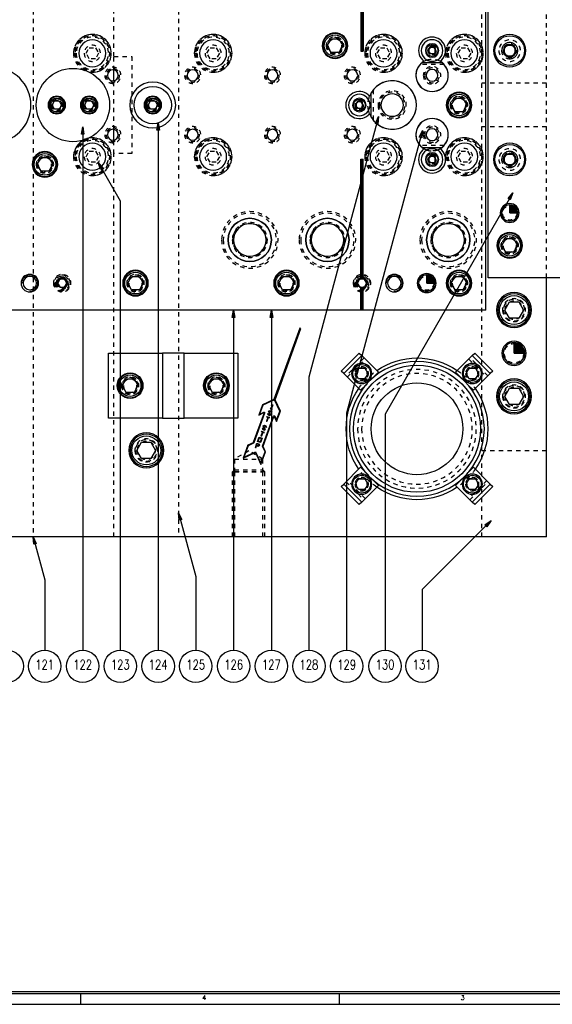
# Model space of a CAD drawing. Header units: inches. Extents: x 3 to 351, y 4 to 271.
# Tile 204 of 256: x 72 to 85, y 205 to 227. Entities that reach past the tile are written whole.
import ezdxf
from ezdxf.enums import TextEntityAlignment as Align

# ---------------------------------------------------------------- set-up
doc = ezdxf.new("R2010")
doc.units = ezdxf.units.IN
doc.header["$LTSCALE"] = 0.5
doc.header["$MEASUREMENT"] = 0
doc.linetypes.add('HIDDEN', pattern=[0.225, 0.15, -0.075])
doc.layers.add('DSS', color=7, linetype='Continuous')
doc.layers.add('PLOTVIEW1', color=7, linetype='Continuous')
doc.styles.add('VERO0-Simplex', font='simplex_.ttf')
doc.styles.add('VERO5-RomanD', font='romand__.ttf')

# ---------------------------------------------------------------- blocks, each defined once
blk = doc.blocks.new('ArrowheadClosed')
at = {"color": 0}
for p, q in [((0, 0), (-1, 0.18)), ((-1, 0.18), (-1, -0.18)), ((-1, -0.18), (0, 0))]:
    blk.add_line(p, q, dxfattribs=at)

msp = doc.modelspace()

# ---------------------------------------------------------------- linework, layer by layer
at = {"layer": 'DSS', "color": 254, "linetype": 'HIDDEN'}
for p, q in [((72.655, 235.478), (72.655, 215.478)), ((74.53, 226.602), (74.53, 235.478)), ((76.03, 235.478), (76.03, 215.478)), ((83.055, 217.478), (83.055, 233.478)), ((84.555, 221.478), (84.555, 229.478)), ((73.886, 226.676), (73.958, 226.801)), ((73.958, 226.801), (74.103, 226.801)), ((74.103, 226.801), (74.175, 226.676)), ((76.686, 226.676), (76.758, 226.801)), ((76.758, 226.801), (76.903, 226.801)), ((76.903, 226.801), (76.975, 226.676)), ((80.636, 226.676), (80.708, 226.801)), ((80.708, 226.801), (80.853, 226.801)), ((80.853, 226.801), (80.925, 226.676)), ((82.511, 226.676), (82.583, 226.801)), ((82.583, 226.801), (82.728, 226.801)), ((82.728, 226.801), (82.8, 226.676)), ((73.958, 226.551), (73.886, 226.676)), ((74.103, 226.551), (73.958, 226.551)), ((74.175, 226.676), (74.103, 226.551)), ((74.53, 226.602), (74.943, 226.602)), ((74.53, 226.289), (74.53, 226.602)), ((74.943, 226.602), (74.943, 224.352)), ((76.758, 226.551), (76.686, 226.676)), ((76.903, 226.551), (76.758, 226.551)), ((76.975, 226.676), (76.903, 226.551)), ((80.708, 226.551), (80.636, 226.676)), ((80.853, 226.551), (80.708, 226.551)), ((80.925, 226.676), (80.853, 226.551)), ((82.583, 226.551), (82.511, 226.676)), ((82.728, 226.551), (82.583, 226.551)), ((82.8, 226.676), (82.728, 226.551)), ((82.185, 226.416), (81.626, 226.416)), ((74.53, 224.914), (74.53, 226.042)), ((80.543, 225.832), (80.543, 225.125)), ((84.555, 225.981), (83.055, 225.981)), ((84.555, 224.976), (83.055, 224.976)), ((74.53, 224.352), (74.53, 224.667)), ((82.185, 224.541), (81.626, 224.541)), ((73.886, 224.281), (73.958, 224.406)), ((73.958, 224.156), (73.886, 224.281)), ((73.958, 224.406), (74.103, 224.406)), ((74.103, 224.406), (74.175, 224.281)), ((74.175, 224.281), (74.103, 224.156)), ((74.53, 215.478), (74.53, 224.352)), ((74.943, 224.352), (74.53, 224.352)), ((76.686, 224.281), (76.758, 224.406)), ((76.758, 224.156), (76.686, 224.281)), ((76.758, 224.406), (76.903, 224.406)), ((76.903, 224.406), (76.975, 224.281)), ((76.975, 224.281), (76.903, 224.156)), ((80.636, 224.281), (80.708, 224.406)), ((80.708, 224.156), (80.636, 224.281)), ((80.708, 224.406), (80.853, 224.406)), ((80.853, 224.406), (80.925, 224.281)), ((80.925, 224.281), (80.853, 224.156)), ((82.511, 224.281), (82.583, 224.406)), ((82.583, 224.156), (82.511, 224.281)), ((82.583, 224.406), (82.728, 224.406)), ((82.728, 224.406), (82.8, 224.281)), ((82.8, 224.281), (82.728, 224.156)), ((74.103, 224.156), (73.958, 224.156)), ((76.903, 224.156), (76.758, 224.156)), ((80.853, 224.156), (80.708, 224.156)), ((82.728, 224.156), (82.583, 224.156)), ((73.276, 221.447), (73.222, 221.353)), ((73.222, 221.353), (73.276, 221.26)), ((73.385, 221.447), (73.276, 221.447)), ((73.276, 221.26), (73.385, 221.26)), ((73.439, 221.353), (73.385, 221.447)), ((73.385, 221.26), (73.439, 221.353)), ((80.226, 221.447), (80.172, 221.353)), ((80.172, 221.353), (80.226, 221.26)), ((80.335, 221.447), (80.226, 221.447)), ((80.226, 221.26), (80.335, 221.26)), ((80.389, 221.353), (80.335, 221.447)), ((80.335, 221.26), (80.389, 221.353)), ((80.329, 219.623), (79.911, 219.205)), ((80.329, 219.623), (79.911, 219.205)), ((79.939, 219.177), (80.357, 219.595)), ((79.939, 219.177), (80.357, 219.595)), ((82.754, 219.595), (83.172, 219.177)), ((82.754, 219.595), (83.172, 219.177)), ((83.2, 219.205), (82.782, 219.623)), ((83.2, 219.205), (82.782, 219.623)), ((80.542, 219.167), (80.367, 218.992)), ((80.542, 219.167), (80.367, 218.992)), ((82.744, 218.992), (82.569, 219.167)), ((82.744, 218.992), (82.569, 219.167)), ((77.655, 217.468), (77.327, 217.278)), ((77.984, 217.278), (77.655, 217.468)), ((83.055, 217.478), (84.555, 217.478)), ((83.055, 215.478), (83.055, 217.478)), ((77.327, 217.278), (77.984, 217.278)), ((77.327, 217.278), (77.327, 216.978)), ((77.984, 216.978), (77.984, 217.278)), ((77.327, 217.025), (77.28, 216.978)), ((77.28, 215.478), (77.28, 216.978)), ((78.03, 216.978), (77.28, 216.978)), ((77.327, 217.025), (77.984, 217.025)), ((77.327, 216.978), (77.327, 215.478)), ((77.327, 216.978), (77.984, 216.978)), ((77.984, 217.025), (78.03, 216.978)), ((77.984, 215.478), (77.984, 216.978)), ((78.03, 215.478), (78.03, 216.978)), ((80.367, 216.964), (80.542, 216.79)), ((80.367, 216.964), (80.542, 216.79)), ((82.569, 216.79), (82.744, 216.964)), ((82.569, 216.79), (82.744, 216.964)), ((79.911, 216.752), (80.329, 216.334)), ((79.911, 216.752), (80.329, 216.334)), ((80.357, 216.362), (79.939, 216.78)), ((80.357, 216.362), (79.939, 216.78)), ((83.172, 216.78), (82.754, 216.362)), ((83.172, 216.78), (82.754, 216.362)), ((82.782, 216.334), (83.2, 216.752)), ((82.782, 216.334), (83.2, 216.752))]:
    msp.add_line(p, q, dxfattribs=at)
at = {"layer": 'DSS', "color": 9, "linetype": 'Continuous'}
for p, q in [((83.155, 220.728), (83.155, 230.228)), ((80.255, 229.506), (80.255, 226.728)), ((80.28, 229.503), (80.28, 226.728)), ((80.305, 229.506), (80.305, 226.728)), ((83.205, 221.478), (83.205, 229.478)), ((80.255, 226.728), (80.305, 226.728)), ((74.53, 226.042), (74.53, 226.289)), ((81.68, 226.466), (82.13, 226.466)), ((80.493, 225.198), (80.493, 225.759)), ((74.53, 224.667), (74.53, 224.914)), ((81.68, 224.491), (82.13, 224.491)), ((80.255, 224.228), (80.305, 224.228)), ((80.255, 221.451), (80.255, 224.228)), ((80.28, 221.454), (80.28, 224.228)), ((80.305, 221.451), (80.305, 224.228)), ((87.705, 221.478), (83.205, 221.478)), ((80.28, 221.454), (80.255, 221.451)), ((80.255, 220.728), (80.255, 221.256)), ((80.255, 221.256), (80.28, 221.253)), ((80.305, 221.451), (80.28, 221.454)), ((80.28, 221.253), (80.305, 221.256)), ((80.28, 220.728), (80.28, 221.253)), ((80.305, 220.728), (80.305, 221.256)), ((80.255, 220.728), (70.455, 220.728)), ((80.28, 220.728), (80.255, 220.728)), ((80.305, 220.728), (80.28, 220.728)), ((83.155, 220.728), (80.305, 220.728)), ((74.405, 218.228), (74.405, 219.728)), ((74.405, 219.728), (75.655, 219.728)), ((75.655, 219.728), (75.655, 218.228)), ((76.155, 219.728), (75.655, 219.728)), ((76.155, 218.228), (76.155, 219.728)), ((76.155, 219.728), (77.405, 219.728)), ((77.405, 219.728), (77.405, 218.228)), ((75.655, 218.228), (74.405, 218.228)), ((75.655, 218.228), (76.155, 218.228)), ((77.405, 218.228), (76.155, 218.228))]:
    msp.add_line(p, q, dxfattribs=at)
at = {"layer": 'DSS', "color": 132, "linetype": 'Continuous'}
for p, q in [((79.475, 226.853), (79.565, 227.01)), ((79.565, 227.01), (79.746, 227.01)), ((79.746, 227.01), (79.836, 226.853)), ((79.565, 226.697), (79.475, 226.853)), ((79.836, 226.853), (79.746, 226.697)), ((81.815, 226.741), (81.86, 226.819)), ((81.86, 226.663), (81.815, 226.741)), ((81.86, 226.819), (81.951, 226.819)), ((81.951, 226.819), (81.996, 226.741)), ((81.996, 226.741), (81.951, 226.663)), ((79.746, 226.697), (79.565, 226.697)), ((81.951, 226.663), (81.86, 226.663)), ((73.097, 225.478), (73.151, 225.572)), ((73.151, 225.572), (73.26, 225.572)), ((73.26, 225.572), (73.314, 225.478)), ((73.847, 225.478), (73.901, 225.572)), ((73.901, 225.572), (74.01, 225.572)), ((74.01, 225.572), (74.064, 225.478)), ((75.322, 225.478), (75.376, 225.572)), ((75.376, 225.572), (75.485, 225.572)), ((75.485, 225.572), (75.539, 225.478)), ((82.35, 225.478), (82.44, 225.635)), ((82.44, 225.635), (82.621, 225.635)), ((82.621, 225.635), (82.711, 225.478)), ((73.151, 225.385), (73.097, 225.478)), ((73.26, 225.385), (73.151, 225.385)), ((73.314, 225.478), (73.26, 225.385)), ((73.901, 225.385), (73.847, 225.478)), ((74.01, 225.385), (73.901, 225.385)), ((74.064, 225.478), (74.01, 225.385)), ((75.376, 225.385), (75.322, 225.478)), ((75.485, 225.385), (75.376, 225.385)), ((75.539, 225.478), (75.485, 225.385)), ((80.128, 225.478), (80.173, 225.557)), ((80.173, 225.4), (80.128, 225.478)), ((80.173, 225.557), (80.263, 225.557)), ((80.263, 225.4), (80.173, 225.4)), ((80.263, 225.557), (80.308, 225.478)), ((80.308, 225.478), (80.263, 225.4)), ((82.44, 225.322), (82.35, 225.478)), ((82.711, 225.478), (82.621, 225.322)), ((82.621, 225.322), (82.44, 225.322)), ((72.75, 224.103), (72.84, 224.26)), ((72.84, 224.26), (73.021, 224.26)), ((73.021, 224.26), (73.111, 224.103)), ((81.815, 224.216), (81.86, 224.294)), ((81.86, 224.138), (81.815, 224.216)), ((81.86, 224.294), (81.951, 224.294)), ((81.951, 224.294), (81.996, 224.216)), ((81.996, 224.216), (81.951, 224.138)), ((72.84, 223.947), (72.75, 224.103)), ((73.111, 224.103), (73.021, 223.947)), ((81.951, 224.138), (81.86, 224.138)), ((73.021, 223.947), (72.84, 223.947)), ((83.525, 222.228), (83.615, 222.385)), ((83.615, 222.385), (83.796, 222.385)), ((83.796, 222.385), (83.886, 222.228)), ((83.615, 222.072), (83.525, 222.228)), ((83.886, 222.228), (83.796, 222.072)), ((83.796, 222.072), (83.615, 222.072)), ((74.85, 221.353), (74.94, 221.51)), ((74.94, 221.51), (75.121, 221.51)), ((75.121, 221.51), (75.211, 221.353)), ((78.35, 221.353), (78.44, 221.51)), ((78.44, 221.51), (78.621, 221.51)), ((78.621, 221.51), (78.711, 221.353)), ((82.35, 221.353), (82.44, 221.51)), ((82.44, 221.51), (82.621, 221.51)), ((82.621, 221.51), (82.711, 221.353)), ((74.94, 221.197), (74.85, 221.353)), ((75.211, 221.353), (75.121, 221.197)), ((78.44, 221.197), (78.35, 221.353)), ((78.711, 221.353), (78.621, 221.197)), ((82.44, 221.197), (82.35, 221.353)), ((82.711, 221.353), (82.621, 221.197)), ((75.121, 221.197), (74.94, 221.197)), ((78.621, 221.197), (78.44, 221.197)), ((82.621, 221.197), (82.44, 221.197)), ((83.589, 220.728), (83.697, 220.916)), ((83.697, 220.916), (83.914, 220.916)), ((83.914, 220.916), (84.022, 220.728)), ((83.697, 220.541), (83.589, 220.728)), ((84.022, 220.728), (83.914, 220.541)), ((83.914, 220.541), (83.697, 220.541)), ((80.129, 219.26), (80.202, 219.385)), ((80.129, 219.26), (80.202, 219.385)), ((80.202, 219.135), (80.129, 219.26)), ((80.202, 219.135), (80.129, 219.26)), ((80.202, 219.385), (80.346, 219.385)), ((80.202, 219.385), (80.346, 219.385)), ((80.346, 219.385), (80.418, 219.26)), ((80.346, 219.385), (80.418, 219.26)), ((80.418, 219.26), (80.346, 219.135)), ((80.418, 219.26), (80.346, 219.135)), ((82.693, 219.26), (82.765, 219.385)), ((82.693, 219.26), (82.765, 219.385)), ((82.765, 219.135), (82.693, 219.26)), ((82.765, 219.135), (82.693, 219.26)), ((82.765, 219.385), (82.909, 219.385)), ((82.765, 219.385), (82.909, 219.385)), ((82.909, 219.385), (82.981, 219.26)), ((82.909, 219.385), (82.981, 219.26)), ((82.981, 219.26), (82.909, 219.135)), ((82.981, 219.26), (82.909, 219.135)), ((74.725, 218.978), (74.815, 219.135)), ((74.815, 218.822), (74.725, 218.978)), ((74.815, 219.135), (74.996, 219.135)), ((74.996, 219.135), (75.086, 218.978)), ((75.086, 218.978), (74.996, 218.822)), ((76.725, 218.978), (76.815, 219.135)), ((76.815, 218.822), (76.725, 218.978)), ((76.815, 219.135), (76.996, 219.135)), ((76.996, 219.135), (77.086, 218.978)), ((77.086, 218.978), (76.996, 218.822)), ((80.346, 219.135), (80.202, 219.135)), ((80.346, 219.135), (80.202, 219.135)), ((82.909, 219.135), (82.765, 219.135)), ((82.909, 219.135), (82.765, 219.135)), ((74.996, 218.822), (74.815, 218.822)), ((76.996, 218.822), (76.815, 218.822)), ((83.589, 218.728), (83.697, 218.916)), ((83.697, 218.541), (83.589, 218.728)), ((83.697, 218.916), (83.914, 218.916)), ((83.914, 218.916), (84.022, 218.728)), ((84.022, 218.728), (83.914, 218.541)), ((83.914, 218.541), (83.697, 218.541)), ((75.064, 217.478), (75.172, 217.666)), ((75.172, 217.666), (75.389, 217.666)), ((75.389, 217.666), (75.497, 217.478)), ((75.172, 217.291), (75.064, 217.478)), ((75.497, 217.478), (75.389, 217.291)), ((75.389, 217.291), (75.172, 217.291)), ((80.129, 216.697), (80.202, 216.822)), ((80.129, 216.697), (80.202, 216.822)), ((80.202, 216.572), (80.129, 216.697)), ((80.202, 216.572), (80.129, 216.697)), ((80.202, 216.822), (80.346, 216.822)), ((80.202, 216.822), (80.346, 216.822)), ((80.346, 216.822), (80.418, 216.697)), ((80.346, 216.822), (80.418, 216.697)), ((80.418, 216.697), (80.346, 216.572)), ((80.418, 216.697), (80.346, 216.572)), ((82.693, 216.697), (82.765, 216.822)), ((82.693, 216.697), (82.765, 216.822)), ((82.765, 216.572), (82.693, 216.697)), ((82.765, 216.572), (82.693, 216.697)), ((82.765, 216.822), (82.909, 216.822)), ((82.765, 216.822), (82.909, 216.822)), ((82.909, 216.822), (82.981, 216.697)), ((82.909, 216.822), (82.981, 216.697)), ((82.981, 216.697), (82.909, 216.572)), ((82.981, 216.697), (82.909, 216.572)), ((80.346, 216.572), (80.202, 216.572)), ((80.346, 216.572), (80.202, 216.572)), ((82.909, 216.572), (82.765, 216.572)), ((82.909, 216.572), (82.765, 216.572))]:
    msp.add_line(p, q, dxfattribs=at)
at = {"layer": 'DSS', "color": 136, "linetype": 'Continuous'}
for p, q in [((83.561, 226.738), (83.633, 226.863)), ((83.633, 226.613), (83.561, 226.738)), ((83.633, 226.863), (83.778, 226.863)), ((83.778, 226.863), (83.85, 226.738)), ((83.85, 226.738), (83.778, 226.613)), ((83.778, 226.613), (83.633, 226.613)), ((83.561, 224.218), (83.633, 224.343)), ((83.633, 224.093), (83.561, 224.218)), ((83.633, 224.343), (83.778, 224.343)), ((83.778, 224.343), (83.85, 224.218)), ((83.85, 224.218), (83.778, 224.093)), ((83.778, 224.093), (83.633, 224.093))]:
    msp.add_line(p, q, dxfattribs=at)
at = {"layer": 'DSS', "color": 4, "linetype": 'Continuous'}
for p, q in [((83.705, 226.883), (83.58, 226.811)), ((83.58, 226.811), (83.58, 226.666)), ((83.83, 226.811), (83.705, 226.883)), ((83.83, 226.666), (83.83, 226.811)), ((83.58, 226.666), (83.705, 226.594)), ((83.705, 226.594), (83.83, 226.666)), ((83.705, 224.363), (83.58, 224.291)), ((83.58, 224.291), (83.58, 224.146)), ((83.83, 224.291), (83.705, 224.363)), ((83.83, 224.146), (83.83, 224.291)), ((83.58, 224.146), (83.705, 224.074)), ((83.705, 224.074), (83.83, 224.146))]:
    msp.add_line(p, q, dxfattribs=at)
at = {"layer": 'DSS', "color": 56, "linetype": 'Continuous'}
for p, q in [((80.666, 225.209), (79.05, 219.176)), ((73.805, 224.977), (73.805, 212.853)), ((75.555, 225.064), (75.555, 212.853)), ((81.68, 224.891), (79.925, 218.341)), ((74.163, 224.148), (74.678, 223.257)), ((83.777, 223.446), (80.816, 218.318)), ((74.678, 223.257), (74.678, 212.853)), ((77.305, 220.728), (77.305, 212.853)), ((78.18, 220.728), (78.18, 212.853)), ((79.05, 219.176), (79.05, 212.853)), ((79.925, 218.341), (79.925, 212.853)), ((80.816, 218.318), (80.816, 212.853)), ((76.03, 216.031), (76.426, 214.556)), ((83.272, 215.851), (81.675, 214.254)), ((72.655, 215.478), (72.924, 214.477)), ((72.924, 214.477), (72.924, 212.853)), ((76.426, 214.556), (76.426, 212.853)), ((81.675, 214.254), (81.675, 212.853))]:
    msp.add_line(p, q, dxfattribs=at)
at = {"layer": 'DSS', "color": 100, "linetype": 'Continuous'}
for p, q in [((83.705, 222.978), (83.705, 223.166)), ((83.705, 222.978), (83.722, 223.165)), ((83.705, 222.978), (83.738, 223.163)), ((83.705, 222.978), (83.754, 223.16)), ((83.705, 222.978), (83.77, 223.155)), ((83.705, 222.978), (83.785, 223.148)), ((83.705, 222.978), (83.799, 223.141)), ((83.705, 222.978), (83.813, 223.132)), ((83.705, 222.978), (83.826, 223.122)), ((83.705, 222.978), (83.838, 223.111)), ((83.705, 222.978), (83.849, 223.099)), ((83.705, 222.978), (83.859, 223.086)), ((83.705, 222.978), (83.868, 223.072)), ((83.705, 222.978), (83.875, 223.058)), ((83.705, 222.978), (83.882, 223.043)), ((83.705, 222.978), (83.887, 223.027)), ((83.705, 222.978), (83.89, 223.011)), ((83.705, 222.978), (83.892, 222.995)), ((83.705, 222.978), (83.893, 222.978)), ((81.78, 221.353), (81.78, 221.541)), ((81.78, 221.353), (81.797, 221.54)), ((81.78, 221.353), (81.813, 221.538)), ((81.78, 221.353), (81.829, 221.535)), ((81.78, 221.353), (81.845, 221.53)), ((81.78, 221.353), (81.86, 221.523)), ((81.78, 221.353), (81.874, 221.516)), ((81.78, 221.353), (81.888, 221.507)), ((81.78, 221.353), (81.901, 221.497)), ((81.78, 221.353), (81.913, 221.486)), ((81.78, 221.353), (81.924, 221.474)), ((81.78, 221.353), (81.934, 221.461)), ((81.78, 221.353), (81.943, 221.447)), ((81.78, 221.353), (81.95, 221.433)), ((81.78, 221.353), (81.957, 221.418)), ((81.78, 221.353), (81.962, 221.402)), ((81.78, 221.353), (81.965, 221.386)), ((81.78, 221.353), (81.967, 221.37)), ((81.78, 221.353), (81.968, 221.353)), ((83.805, 219.728), (83.805, 219.978)), ((83.805, 219.728), (83.827, 219.977)), ((83.805, 219.728), (83.849, 219.975)), ((83.805, 219.728), (83.87, 219.97)), ((83.805, 219.728), (83.891, 219.963)), ((83.805, 219.728), (83.911, 219.955)), ((83.805, 219.728), (83.93, 219.945)), ((83.805, 219.728), (83.949, 219.933)), ((83.805, 219.728), (83.966, 219.92)), ((83.805, 219.728), (83.982, 219.905)), ((83.805, 219.728), (83.997, 219.889)), ((83.805, 219.728), (84.01, 219.872)), ((83.805, 219.728), (84.022, 219.853)), ((83.805, 219.728), (84.032, 219.834)), ((83.805, 219.728), (84.04, 219.814)), ((83.805, 219.728), (84.047, 219.793)), ((83.805, 219.728), (84.052, 219.772)), ((83.805, 219.728), (84.055, 219.75)), ((83.805, 219.728), (84.055, 219.728))]:
    msp.add_line(p, q, dxfattribs=at)
at = {"layer": 'DSS', "color": 254, "linetype": 'Continuous'}
for p, q in [((84.555, 215.478), (84.555, 221.478)), ((78.84, 220.309), (78.24, 218.66)), ((78.254, 218.66), (78.852, 220.304)), ((78.264, 218.651), (78.864, 220.3)), ((78.864, 220.3), (78.84, 220.309)), ((77.973, 218.536), (77.886, 218.297)), ((77.978, 218.532), (77.897, 218.309)), ((77.983, 218.527), (77.908, 218.321)), ((78.24, 218.66), (77.973, 218.536)), ((77.978, 218.532), (77.973, 218.536)), ((78.254, 218.66), (77.978, 218.532)), ((77.978, 218.532), (77.983, 218.527)), ((78.251, 218.652), (77.983, 218.527)), ((78.195, 218.517), (78.17, 218.449)), ((78.206, 218.529), (78.174, 218.441)), ((78.178, 218.523), (78.206, 218.536)), ((78.187, 218.52), (78.178, 218.523)), ((78.178, 218.523), (78.184, 218.511)), ((78.214, 218.533), (78.182, 218.445)), ((78.187, 218.52), (78.184, 218.511)), ((78.184, 218.511), (78.195, 218.517)), ((78.187, 218.52), (78.206, 218.529)), ((78.195, 218.517), (78.206, 218.529)), ((78.206, 218.536), (78.206, 218.529)), ((78.206, 218.536), (78.214, 218.533)), ((78.206, 218.529), (78.214, 218.533)), ((78.254, 218.66), (78.24, 218.66)), ((78.254, 218.66), (78.251, 218.652)), ((78.376, 218.384), (78.251, 218.652)), ((78.264, 218.651), (78.254, 218.66)), ((78.382, 218.384), (78.254, 218.66)), ((78.389, 218.385), (78.264, 218.651)), ((78.011, 218.348), (77.76, 217.658)), ((78.017, 218.346), (77.766, 217.655)), ((78.023, 218.344), (77.771, 217.653)), ((77.886, 218.297), (78.006, 218.353)), ((77.897, 218.309), (77.886, 218.297)), ((77.897, 218.309), (78.003, 218.358)), ((77.897, 218.309), (77.908, 218.321)), ((77.908, 218.321), (78.001, 218.364)), ((77.976, 217.579), (78.227, 218.269)), ((78.103, 218.334), (78.091, 218.329)), ((78.091, 218.329), (78.104, 218.3)), ((78.091, 218.329), (78.1, 218.325)), ((78.103, 218.334), (78.1, 218.325)), ((78.1, 218.325), (78.109, 218.305)), ((78.103, 218.334), (78.114, 218.311)), ((78.109, 218.305), (78.104, 218.3)), ((78.104, 218.3), (78.137, 218.288)), ((78.109, 218.305), (78.114, 218.311)), ((78.109, 218.305), (78.137, 218.295)), ((78.113, 218.387), (78.141, 218.4)), ((78.148, 218.308), (78.113, 218.387)), ((78.113, 218.387), (78.121, 218.384)), ((78.114, 218.311), (78.136, 218.302)), ((78.121, 218.384), (78.141, 218.394)), ((78.157, 218.305), (78.121, 218.384)), ((78.121, 218.384), (78.129, 218.381)), ((78.129, 218.381), (78.141, 218.387)), ((78.165, 218.302), (78.129, 218.381)), ((78.136, 218.302), (78.148, 218.308)), ((78.137, 218.295), (78.136, 218.302)), ((78.137, 218.295), (78.157, 218.305)), ((78.137, 218.288), (78.165, 218.302)), ((78.137, 218.295), (78.137, 218.288)), ((78.141, 218.4), (78.173, 218.388)), ((78.141, 218.4), (78.141, 218.394)), ((78.141, 218.394), (78.141, 218.387)), ((78.141, 218.394), (78.169, 218.383)), ((78.141, 218.387), (78.164, 218.378)), ((78.157, 218.305), (78.148, 218.308)), ((78.156, 218.455), (78.152, 218.443)), ((78.16, 218.446), (78.152, 218.443)), ((78.152, 218.443), (78.192, 218.428)), ((78.156, 218.455), (78.17, 218.449)), ((78.156, 218.455), (78.16, 218.446)), ((78.157, 218.305), (78.165, 218.302)), ((78.16, 218.446), (78.174, 218.441)), ((78.169, 218.383), (78.164, 218.378)), ((78.164, 218.378), (78.175, 218.355)), ((78.173, 218.388), (78.169, 218.383)), ((78.169, 218.383), (78.178, 218.363)), ((78.174, 218.441), (78.17, 218.449)), ((78.173, 218.388), (78.187, 218.36)), ((78.174, 218.441), (78.182, 218.445)), ((78.174, 218.441), (78.188, 218.436)), ((78.178, 218.363), (78.175, 218.355)), ((78.175, 218.355), (78.187, 218.36)), ((78.187, 218.36), (78.178, 218.363)), ((78.182, 218.445), (78.196, 218.44)), ((78.188, 218.436), (78.196, 218.44)), ((78.188, 218.436), (78.192, 218.428)), ((78.192, 218.428), (78.196, 218.44)), ((78.252, 218.268), (78.301, 218.162)), ((78.257, 218.271), (78.301, 218.178)), ((78.301, 218.178), (78.376, 218.384)), ((78.301, 218.162), (78.382, 218.384)), ((78.302, 218.146), (78.389, 218.385)), ((78.382, 218.384), (78.376, 218.384)), ((78.382, 218.384), (78.389, 218.385)), ((77.982, 217.577), (78.233, 218.267)), ((77.988, 217.575), (78.239, 218.265)), ((77.989, 218.047), (78.017, 218.06)), ((78.024, 217.967), (77.989, 218.047)), ((77.989, 218.047), (77.997, 218.044)), ((77.997, 218.044), (78.017, 218.053)), ((78.033, 217.964), (77.997, 218.044)), ((77.997, 218.044), (78.005, 218.04)), ((78.005, 218.04), (78.017, 218.046)), ((78.041, 217.961), (78.005, 218.04)), ((78.017, 218.06), (78.049, 218.048)), ((78.017, 218.06), (78.017, 218.053)), ((78.017, 218.053), (78.045, 218.043)), ((78.017, 218.053), (78.017, 218.046)), ((78.017, 218.046), (78.04, 218.038)), ((78.045, 218.043), (78.04, 218.038)), ((78.049, 218.048), (78.045, 218.043)), ((78.045, 218.043), (78.054, 218.023)), ((78.049, 218.048), (78.063, 218.02)), ((78.095, 218.244), (78.063, 218.156)), ((78.063, 218.156), (78.072, 218.159)), ((78.063, 218.156), (78.075, 218.151)), ((78.071, 218.266), (78.067, 218.254)), ((78.067, 218.254), (78.075, 218.258)), ((78.067, 218.254), (78.095, 218.244)), ((78.071, 218.266), (78.14, 218.241)), ((78.071, 218.266), (78.075, 218.258)), ((78.104, 218.248), (78.072, 218.159)), ((78.075, 218.151), (78.072, 218.159)), ((78.075, 218.258), (78.104, 218.248)), ((78.107, 218.239), (78.075, 218.151)), ((78.095, 218.244), (78.104, 218.248)), ((78.104, 218.248), (78.107, 218.239)), ((78.104, 218.248), (78.132, 218.237)), ((78.107, 218.239), (78.136, 218.229)), ((78.14, 218.241), (78.132, 218.237)), ((78.132, 218.237), (78.136, 218.229)), ((78.136, 218.229), (78.14, 218.241)), ((78.246, 218.266), (78.302, 218.146)), ((78.301, 218.162), (78.301, 218.178)), ((78.301, 218.162), (78.302, 218.146)), ((77.971, 217.903), (77.939, 217.815)), ((77.939, 217.815), (77.948, 217.819)), ((77.939, 217.815), (77.951, 217.811)), ((77.947, 217.925), (77.943, 217.914)), ((77.943, 217.914), (77.951, 217.917)), ((77.943, 217.914), (77.971, 217.903)), ((77.947, 217.925), (78.016, 217.9)), ((77.947, 217.925), (77.951, 217.917)), ((77.98, 217.907), (77.948, 217.819)), ((77.951, 217.811), (77.948, 217.819)), ((77.951, 217.917), (77.98, 217.907)), ((77.983, 217.899), (77.951, 217.811)), ((77.979, 217.993), (77.967, 217.988)), ((77.967, 217.988), (77.98, 217.96)), ((77.967, 217.988), (77.976, 217.985)), ((77.971, 217.903), (77.98, 217.907)), ((77.979, 217.993), (77.976, 217.985)), ((77.976, 217.985), (77.985, 217.965)), ((77.979, 217.993), (77.99, 217.97)), ((77.985, 217.965), (77.98, 217.96)), ((77.98, 217.96), (78.013, 217.948)), ((77.98, 217.907), (78.008, 217.896)), ((77.98, 217.907), (77.983, 217.899)), ((77.983, 217.899), (78.012, 217.888)), ((77.985, 217.965), (77.99, 217.97)), ((77.985, 217.965), (78.013, 217.955)), ((77.99, 217.97), (78.012, 217.962)), ((78.016, 217.9), (78.008, 217.896)), ((78.008, 217.896), (78.012, 217.888)), ((78.012, 217.962), (78.024, 217.967)), ((78.013, 217.955), (78.012, 217.962)), ((78.012, 217.888), (78.016, 217.9)), ((78.013, 217.955), (78.033, 217.964)), ((78.013, 217.948), (78.041, 217.961)), ((78.013, 217.955), (78.013, 217.948)), ((78.033, 217.964), (78.024, 217.967)), ((78.033, 217.964), (78.041, 217.961)), ((78.04, 218.038), (78.051, 218.014)), ((78.054, 218.023), (78.051, 218.014)), ((78.051, 218.014), (78.063, 218.02)), ((78.063, 218.02), (78.054, 218.023)), ((77.631, 217.596), (77.523, 217.299)), ((77.636, 217.592), (77.534, 217.311)), ((77.641, 217.587), (77.544, 217.322)), ((77.758, 217.655), (77.631, 217.596)), ((77.636, 217.592), (77.631, 217.596)), ((77.761, 217.65), (77.636, 217.592)), ((77.636, 217.592), (77.641, 217.587)), ((77.763, 217.644), (77.641, 217.587)), ((77.808, 217.543), (77.845, 217.644)), ((77.816, 217.547), (77.832, 217.591)), ((77.832, 217.591), (77.848, 217.635)), ((77.84, 217.595), (77.832, 217.591)), ((77.836, 217.583), (77.832, 217.591)), ((77.875, 217.576), (77.832, 217.591)), ((77.84, 217.595), (77.852, 217.627)), ((77.875, 217.583), (77.84, 217.595)), ((77.845, 217.644), (77.896, 217.625)), ((77.845, 217.644), (77.848, 217.635)), ((77.848, 217.635), (77.891, 217.62)), ((77.848, 217.635), (77.852, 217.627)), ((77.852, 217.627), (77.886, 217.615)), ((77.859, 217.684), (77.896, 217.784)), ((77.868, 217.688), (77.859, 217.684)), ((77.929, 217.659), (77.859, 217.684)), ((77.868, 217.688), (77.9, 217.776)), ((77.868, 217.688), (77.876, 217.692)), ((77.925, 217.667), (77.868, 217.688)), ((77.89, 217.59), (77.875, 217.583)), ((77.895, 217.585), (77.875, 217.576)), ((77.876, 217.692), (77.903, 217.768)), ((77.921, 217.676), (77.876, 217.692)), ((77.891, 217.62), (77.886, 217.615)), ((77.886, 217.615), (77.893, 217.6)), ((77.893, 217.6), (77.89, 217.59)), ((77.895, 217.585), (77.89, 217.59)), ((77.896, 217.625), (77.891, 217.62)), ((77.891, 217.62), (77.9, 217.6)), ((77.9, 217.6), (77.893, 217.6)), ((77.9, 217.6), (77.895, 217.585)), ((77.9, 217.581), (77.895, 217.585)), ((77.896, 217.784), (77.965, 217.759)), ((77.9, 217.776), (77.896, 217.784)), ((77.896, 217.625), (77.907, 217.6)), ((77.9, 217.776), (77.957, 217.756)), ((77.9, 217.776), (77.903, 217.768)), ((77.907, 217.6), (77.9, 217.581)), ((77.907, 217.6), (77.9, 217.6)), ((77.903, 217.768), (77.949, 217.752)), ((77.949, 217.752), (77.921, 217.676)), ((77.925, 217.667), (77.921, 217.676)), ((77.957, 217.756), (77.925, 217.667)), ((77.925, 217.667), (77.929, 217.659)), ((77.965, 217.759), (77.929, 217.659)), ((77.949, 217.752), (77.957, 217.756)), ((77.957, 217.756), (77.965, 217.759)), ((77.523, 217.299), (77.803, 217.429)), ((77.534, 217.311), (77.8, 217.435)), ((77.544, 217.322), (77.798, 217.44)), ((77.808, 217.543), (77.816, 217.547)), ((77.808, 217.543), (77.82, 217.539)), ((77.808, 217.427), (77.939, 217.148)), ((77.814, 217.43), (77.938, 217.163)), ((77.82, 217.539), (77.816, 217.547)), ((77.819, 217.433), (77.937, 217.179)), ((77.82, 217.539), (77.836, 217.583)), ((77.875, 217.569), (77.836, 217.583)), ((77.875, 217.576), (77.875, 217.583)), ((77.9, 217.581), (77.875, 217.569)), ((77.875, 217.569), (77.875, 217.576)), ((77.937, 217.179), (78.034, 217.444)), ((77.938, 217.163), (78.04, 217.445)), ((77.939, 217.148), (78.047, 217.445)), ((78.034, 217.444), (77.977, 217.567)), ((78.04, 217.445), (77.982, 217.569)), ((78.047, 217.445), (77.988, 217.572)), ((78.04, 217.445), (78.034, 217.444)), ((78.04, 217.445), (78.047, 217.445)), ((77.534, 217.311), (77.523, 217.299)), ((77.534, 217.311), (77.544, 217.322)), ((77.938, 217.163), (77.937, 217.179)), ((77.938, 217.163), (77.939, 217.148)), ((84.555, 215.478), (54.555, 215.478))]:
    msp.add_line(p, q, dxfattribs=at)
at = {"layer": 'DSS', "color": 2, "linetype": 'Continuous'}
for p, q in [((79.8, 219.316), (80.217, 219.734)), ((79.8, 219.316), (80.217, 219.734)), ((80.217, 219.734), (80.273, 219.678)), ((80.217, 219.734), (80.273, 219.678)), ((80.273, 219.678), (80.663, 219.289)), ((80.273, 219.678), (80.663, 219.289)), ((82.448, 219.289), (82.838, 219.678)), ((82.448, 219.289), (82.838, 219.678)), ((82.838, 219.678), (82.893, 219.734)), ((82.838, 219.678), (82.893, 219.734)), ((82.893, 219.734), (83.311, 219.316)), ((82.893, 219.734), (83.311, 219.316)), ((79.856, 219.261), (79.8, 219.316)), ((79.856, 219.261), (79.8, 219.316)), ((80.245, 218.871), (79.856, 219.261)), ((80.245, 218.871), (79.856, 219.261)), ((80.663, 219.289), (80.542, 219.167)), ((80.663, 219.289), (80.542, 219.167)), ((82.569, 219.167), (82.448, 219.289)), ((82.569, 219.167), (82.448, 219.289)), ((83.255, 219.261), (82.866, 218.871)), ((83.255, 219.261), (82.866, 218.871)), ((83.311, 219.316), (83.255, 219.261)), ((83.311, 219.316), (83.255, 219.261)), ((80.367, 218.992), (80.245, 218.871)), ((80.367, 218.992), (80.245, 218.871)), ((82.866, 218.871), (82.744, 218.992)), ((82.866, 218.871), (82.744, 218.992)), ((79.856, 216.696), (80.245, 217.086)), ((79.856, 216.696), (80.245, 217.086)), ((80.245, 217.086), (80.367, 216.964)), ((80.245, 217.086), (80.367, 216.964)), ((82.744, 216.964), (82.866, 217.086)), ((82.744, 216.964), (82.866, 217.086)), ((82.866, 217.086), (83.255, 216.696)), ((82.866, 217.086), (83.255, 216.696)), ((79.8, 216.64), (79.856, 216.696)), ((79.8, 216.64), (79.856, 216.696)), ((80.542, 216.79), (80.663, 216.668)), ((80.542, 216.79), (80.663, 216.668)), ((82.448, 216.668), (82.569, 216.79)), ((82.448, 216.668), (82.569, 216.79)), ((83.255, 216.696), (83.311, 216.64)), ((83.255, 216.696), (83.311, 216.64)), ((80.217, 216.223), (79.8, 216.64)), ((80.217, 216.223), (79.8, 216.64)), ((80.663, 216.668), (80.273, 216.279)), ((80.663, 216.668), (80.273, 216.279)), ((82.838, 216.279), (82.448, 216.668)), ((82.838, 216.279), (82.448, 216.668)), ((83.311, 216.64), (82.893, 216.223)), ((83.311, 216.64), (82.893, 216.223)), ((80.273, 216.279), (80.217, 216.223)), ((80.273, 216.279), (80.217, 216.223)), ((82.893, 216.223), (82.838, 216.279)), ((82.893, 216.223), (82.838, 216.279))]:
    msp.add_line(p, q, dxfattribs=at)
at = {"layer": 'DSS', "color": 96, "linetype": 'Continuous'}
for p, q in [((80.273, 219.678), (79.856, 219.261)), ((80.273, 219.678), (79.856, 219.261)), ((83.255, 219.261), (82.838, 219.678)), ((83.255, 219.261), (82.838, 219.678)), ((78.003, 218.358), (78.001, 218.364)), ((78.003, 218.358), (78.006, 218.353)), ((78.017, 218.346), (78.011, 218.348)), ((78.017, 218.346), (78.023, 218.344)), ((78.233, 218.267), (78.227, 218.269)), ((78.252, 218.268), (78.246, 218.266)), ((78.252, 218.268), (78.257, 218.271)), ((78.233, 218.267), (78.239, 218.265)), ((77.761, 217.65), (77.758, 217.655)), ((77.766, 217.655), (77.76, 217.658)), ((77.761, 217.65), (77.763, 217.644)), ((77.766, 217.655), (77.771, 217.653)), ((77.8, 217.435), (77.798, 217.44)), ((77.8, 217.435), (77.803, 217.429)), ((77.814, 217.43), (77.808, 217.427)), ((77.814, 217.43), (77.819, 217.433)), ((77.982, 217.577), (77.976, 217.579)), ((77.982, 217.569), (77.977, 217.567)), ((77.982, 217.577), (77.988, 217.575)), ((77.982, 217.569), (77.988, 217.572)), ((79.856, 216.696), (80.273, 216.279)), ((79.856, 216.696), (80.273, 216.279)), ((82.838, 216.279), (83.255, 216.696)), ((82.838, 216.279), (83.255, 216.696))]:
    msp.add_line(p, q, dxfattribs=at)
at = {"layer": 'DSS', "color": 254, "linetype": 'HIDDEN', "extrusion": (0, 0, -1)}
for centre, radius in [((-74.03, 226.676), 0.437), ((-74.03, 226.676), 0.406), ((-74.03, 226.676), 0.402), ((-74.03, 226.676), 0.375), ((-76.83, 226.676), 0.437), ((-76.83, 226.676), 0.406), ((-76.83, 226.676), 0.402), ((-76.83, 226.676), 0.375), ((-79.655, 226.853), 0.203), ((-79.655, 226.853), 0.188), ((-79.655, 226.853), 0.156), ((-80.78, 226.676), 0.437), ((-80.78, 226.676), 0.406), ((-80.78, 226.676), 0.402), ((-80.78, 226.676), 0.375), ((-82.655, 226.676), 0.437), ((-82.655, 226.676), 0.406), ((-82.655, 226.676), 0.402), ((-82.655, 226.676), 0.375), ((-83.705, 226.738), 0.25), ((-74.03, 226.676), 0.188), ((-76.83, 226.676), 0.188), ((-80.78, 226.676), 0.188), ((-81.905, 226.741), 0.102), ((-81.905, 226.741), 0.095), ((-81.905, 226.741), 0.0748), ((-82.655, 226.676), 0.188), ((-83.705, 226.738), 0.188), ((-83.705, 226.738), 0.156), ((-74.505, 226.166), 0.188), ((-74.505, 226.166), 0.156), ((-76.355, 226.166), 0.188), ((-76.355, 226.166), 0.156), ((-78.205, 226.166), 0.188), ((-78.205, 226.166), 0.156), ((-80.055, 226.166), 0.188), ((-80.055, 226.166), 0.156), ((-81.905, 226.166), 0.203), ((-81.905, 226.166), 0.172), ((-80.98, 225.478), 0.328), ((-73.205, 225.478), 0.141), ((-73.205, 225.478), 0.125), ((-73.205, 225.478), 0.1), ((-73.955, 225.478), 0.141), ((-73.955, 225.478), 0.125), ((-73.955, 225.478), 0.1), ((-75.43, 225.478), 0.141), ((-75.43, 225.478), 0.125), ((-75.43, 225.478), 0.1), ((-80.218, 225.478), 0.102), ((-80.218, 225.478), 0.095), ((-80.98, 225.478), 0.297), ((-82.53, 225.478), 0.203), ((-82.53, 225.478), 0.188), ((-82.53, 225.478), 0.156), ((-80.218, 225.478), 0.0748), ((-74.505, 224.791), 0.188), ((-74.505, 224.791), 0.156), ((-76.355, 224.791), 0.188), ((-76.355, 224.791), 0.156), ((-78.205, 224.791), 0.188), ((-78.205, 224.791), 0.156), ((-80.055, 224.791), 0.188), ((-80.055, 224.791), 0.156), ((-81.905, 224.791), 0.203), ((-81.905, 224.791), 0.172), ((-74.03, 224.281), 0.437), ((-74.03, 224.281), 0.406), ((-74.03, 224.281), 0.402), ((-74.03, 224.281), 0.375), ((-76.83, 224.281), 0.437), ((-76.83, 224.281), 0.406), ((-76.83, 224.281), 0.402), ((-76.83, 224.281), 0.375), ((-80.78, 224.281), 0.437), ((-80.78, 224.281), 0.406), ((-80.78, 224.281), 0.402), ((-80.78, 224.281), 0.375), ((-82.655, 224.281), 0.437), ((-82.655, 224.281), 0.406), ((-82.655, 224.281), 0.402), ((-82.655, 224.281), 0.375), ((-74.03, 224.281), 0.188), ((-76.83, 224.281), 0.188), ((-80.78, 224.281), 0.188), ((-82.655, 224.281), 0.188), ((-83.705, 224.218), 0.25), ((-72.93, 224.103), 0.203), ((-72.93, 224.103), 0.188), ((-72.93, 224.103), 0.156), ((-81.905, 224.216), 0.102), ((-81.905, 224.216), 0.095), ((-81.905, 224.216), 0.0748), ((-83.705, 224.218), 0.188), ((-83.705, 224.218), 0.156), ((-77.68, 222.353), 0.656), ((-77.68, 222.353), 0.617), ((-79.48, 222.353), 0.656), ((-79.48, 222.353), 0.617), ((-82.28, 222.353), 0.656), ((-82.28, 222.353), 0.617), ((-77.68, 222.353), 0.406), ((-79.48, 222.353), 0.406), ((-82.28, 222.353), 0.406), ((-83.705, 222.228), 0.203), ((-83.705, 222.228), 0.188), ((-83.705, 222.228), 0.156), ((-73.33, 221.353), 0.203), ((-73.33, 221.353), 0.188), ((-73.33, 221.353), 0.163), ((-73.33, 221.353), 0.141), ((-73.33, 221.353), 0.125), ((-75.03, 221.353), 0.203), ((-75.03, 221.353), 0.188), ((-75.03, 221.353), 0.156), ((-78.53, 221.353), 0.203), ((-78.53, 221.353), 0.188), ((-78.53, 221.353), 0.156), ((-80.28, 221.353), 0.203), ((-80.28, 221.353), 0.188), ((-80.28, 221.353), 0.163), ((-80.28, 221.353), 0.141), ((-80.28, 221.353), 0.125), ((-81.78, 221.353), 0.19), ((-82.53, 221.353), 0.203), ((-82.53, 221.353), 0.188), ((-82.53, 221.353), 0.156), ((-83.805, 220.728), 0.266), ((-83.805, 220.728), 0.25), ((-83.805, 220.728), 0.211), ((-80.274, 219.26), 0.156), ((-80.274, 219.26), 0.156), ((-82.837, 219.26), 0.156), ((-82.837, 219.26), 0.156), ((-74.905, 218.978), 0.203), ((-76.905, 218.978), 0.203), ((-80.274, 219.26), 0.129), ((-81.555, 217.978), 1.375), ((-81.555, 217.978), 1.375), ((-81.555, 217.978), 1.283), ((-81.555, 217.978), 1.283), ((-82.837, 219.26), 0.129), ((-74.905, 218.978), 0.188), ((-74.905, 218.978), 0.156), ((-76.905, 218.978), 0.188), ((-76.905, 218.978), 0.156), ((-83.805, 218.728), 0.266), ((-83.805, 218.728), 0.25), ((-83.805, 218.728), 0.211), ((-75.28, 217.478), 0.266), ((-75.28, 217.478), 0.25), ((-75.28, 217.478), 0.211), ((-80.274, 216.697), 0.156), ((-80.274, 216.697), 0.156), ((-80.274, 216.697), 0.129), ((-82.837, 216.697), 0.156), ((-82.837, 216.697), 0.156), ((-82.837, 216.697), 0.129)]:
    msp.add_circle(centre, radius, dxfattribs=at)
at = {"layer": 'DSS', "color": 9, "linetype": 'Continuous', "extrusion": (0, 0, -1)}
for centre, radius in [((-74.03, 226.676), 0.313), ((-76.83, 226.676), 0.313), ((-79.655, 226.853), 0.297), ((-80.78, 226.676), 0.313), ((-82.655, 226.676), 0.313), ((-71.73, 225.478), 0.875), ((-74.505, 226.166), 0.126), ((-76.355, 226.166), 0.126), ((-78.205, 226.166), 0.126), ((-80.055, 226.166), 0.126), ((-81.905, 226.166), 0.136), ((-75.43, 225.478), 0.531), ((-73.205, 225.478), 0.203), ((-73.955, 225.478), 0.203), ((-75.43, 225.478), 0.203), ((-80.98, 225.478), 0.26), ((-82.53, 225.478), 0.297), ((-74.505, 224.791), 0.126), ((-76.355, 224.791), 0.126), ((-78.205, 224.791), 0.126), ((-80.055, 224.791), 0.126), ((-81.905, 224.791), 0.136), ((-74.03, 224.281), 0.313), ((-76.83, 224.281), 0.313), ((-80.78, 224.281), 0.313), ((-82.655, 224.281), 0.313), ((-72.93, 224.103), 0.297), ((-83.705, 222.978), 0.219), ((-83.705, 222.978), 0.188), ((-77.68, 222.353), 0.501), ((-79.48, 222.353), 0.501), ((-82.28, 222.353), 0.501), ((-77.68, 222.353), 0.376), ((-79.48, 222.353), 0.376), ((-82.28, 222.353), 0.376), ((-83.705, 222.228), 0.297), ((-72.58, 221.353), 0.203), ((-72.58, 221.353), 0.156), ((-75.03, 221.353), 0.297), ((-78.53, 221.353), 0.297), ((-81.03, 221.353), 0.203), ((-81.03, 221.353), 0.156), ((-81.78, 221.353), 0.219), ((-81.78, 221.353), 0.188), ((-82.53, 221.353), 0.297), ((-73.33, 221.353), 0.1)]:
    msp.add_circle(centre, radius, dxfattribs=at)
at = {"layer": 'DSS', "color": 132, "linetype": 'Continuous', "extrusion": (0, 0, -1)}
for centre, radius in [((-79.655, 226.853), 0.281), ((-81.905, 226.741), 0.156), ((-73.205, 225.478), 0.188), ((-73.955, 225.478), 0.188), ((-75.43, 225.478), 0.188), ((-80.218, 225.478), 0.156), ((-82.53, 225.478), 0.281), ((-72.93, 224.103), 0.281), ((-81.905, 224.216), 0.156), ((-83.705, 222.228), 0.281), ((-75.03, 221.353), 0.281), ((-78.53, 221.353), 0.281), ((-82.53, 221.353), 0.281), ((-83.805, 220.728), 0.375), ((-80.274, 219.26), 0.234), ((-80.274, 219.26), 0.234), ((-82.837, 219.26), 0.234), ((-82.837, 219.26), 0.234), ((-74.905, 218.978), 0.281), ((-76.905, 218.978), 0.281), ((-83.805, 218.728), 0.375), ((-75.28, 217.478), 0.375), ((-80.274, 216.697), 0.234), ((-80.274, 216.697), 0.234), ((-82.837, 216.697), 0.234), ((-82.837, 216.697), 0.234)]:
    msp.add_circle(centre, radius, dxfattribs=at)
at = {"layer": 'DSS', "color": 132, "linetype": 'Continuous'}
for centre, radius in [((79.655, 226.853), 0.25), ((81.905, 226.741), 0.136), ((73.205, 225.478), 0.163), ((73.955, 225.478), 0.163), ((75.43, 225.478), 0.163), ((80.218, 225.478), 0.136), ((82.53, 225.478), 0.25), ((72.93, 224.103), 0.25), ((81.905, 224.216), 0.136), ((83.705, 222.228), 0.25), ((75.03, 221.353), 0.25), ((78.53, 221.353), 0.25), ((82.53, 221.353), 0.25), ((83.805, 220.728), 0.336), ((80.274, 219.26), 0.207), ((80.274, 219.26), 0.207), ((82.837, 219.26), 0.207), ((82.837, 219.26), 0.207), ((74.905, 218.978), 0.25), ((76.905, 218.978), 0.25), ((83.805, 218.728), 0.336), ((75.28, 217.478), 0.336), ((80.274, 216.697), 0.207), ((80.274, 216.697), 0.207), ((82.837, 216.697), 0.207), ((82.837, 216.697), 0.207)]:
    msp.add_circle(centre, radius, dxfattribs=at)
at = {"layer": 'DSS', "color": 18, "linetype": 'Continuous', "extrusion": (0, 0, -1)}
for centre in [(-81.905, 226.741), (-80.218, 225.478), (-81.905, 224.216)]:
    msp.add_circle(centre, 0.25, dxfattribs=at)
at = {"layer": 'DSS', "color": 136, "linetype": 'Continuous', "extrusion": (0, 0, -1)}
for centre, radius in [((-83.705, 226.738), 0.375), ((-83.705, 224.218), 0.375), ((-81.555, 217.978), 1.562), ((-81.555, 217.978), 1.562)]:
    msp.add_circle(centre, radius, dxfattribs=at)
at = {"layer": 'DSS', "color": 136, "linetype": 'Continuous'}
for centre, radius in [((83.705, 226.738), 0.344), ((83.705, 224.218), 0.344), ((81.555, 217.978), 1.471), ((81.555, 217.978), 1.471), ((81.555, 217.978), 1.063), ((81.555, 217.978), 1.063)]:
    msp.add_circle(centre, radius, dxfattribs=at)
at = {"layer": 'DSS', "color": 2, "linetype": 'Continuous', "extrusion": (0, 0, -1)}
msp.add_circle((-83.705, 226.738), 0.144, dxfattribs=at)
at = {"layer": 'DSS', "color": 9, "linetype": 'Continuous'}
for centre, radius in [((73.58, 225.478), 0.85), ((73.58, 225.478), 0.85), ((77.68, 222.353), 0.501), ((79.48, 222.353), 0.501), ((82.28, 222.353), 0.501), ((74.905, 218.978), 0.297), ((76.905, 218.978), 0.297)]:
    msp.add_circle(centre, radius, dxfattribs=at)
at = {"layer": 'DSS', "color": 96, "linetype": 'Continuous'}
msp.add_circle((75.43, 225.478), 0.433, dxfattribs=at)
at = {"layer": 'DSS', "color": 2, "linetype": 'Continuous'}
msp.add_circle((83.705, 224.218), 0.144, dxfattribs=at)
at = {"layer": 'DSS', "color": 254, "linetype": 'HIDDEN'}
for centre, radius in [((83.705, 222.978), 0.166), ((77.68, 222.353), 0.391), ((79.48, 222.353), 0.391), ((82.28, 222.353), 0.391), ((81.78, 221.353), 0.166), ((83.805, 219.728), 0.226)]:
    msp.add_circle(centre, radius, dxfattribs=at)
at = {"layer": 'DSS', "color": 254, "linetype": 'Continuous', "extrusion": (0, 0, -1)}
for centre, radius in [((-83.805, 220.728), 0.406), ((-83.805, 219.728), 0.281), ((-83.805, 219.728), 0.25), ((-83.805, 218.728), 0.406), ((-75.28, 217.478), 0.406)]:
    msp.add_circle(centre, radius, dxfattribs=at)
at = {"layer": 'DSS', "color": 56, "linetype": 'Continuous'}
for centre in [(72.055, 212.478), (72.924, 212.478), (73.805, 212.478), (74.678, 212.478), (75.555, 212.478), (76.426, 212.478), (77.305, 212.478), (78.18, 212.478), (79.05, 212.478), (79.925, 212.478), (80.816, 212.478), (81.675, 212.478)]:
    msp.add_circle(centre, 0.375, dxfattribs=at)
at = {"layer": 'DSS', "color": 254, "linetype": 'HIDDEN'}
for centre, radius, start, end in [((74.03, 226.676), 0.437, 270, 180), ((76.83, 226.676), 0.437, 270, 180), ((80.78, 226.676), 0.437, 270, 180), ((82.655, 226.676), 0.437, 270, 180), ((81.905, 226.741), 0.095, 270, 180), ((83.705, 226.738), 0.187, 270, 180), ((80.218, 225.478), 0.095, 270, 180), ((74.03, 224.281), 0.437, 270, 180), ((76.83, 224.281), 0.437, 270, 180), ((80.78, 224.281), 0.437, 270, 180), ((82.655, 224.281), 0.437, 270, 180), ((81.905, 224.791), 0.375, 251.4104, 288.5896), ((81.905, 224.216), 0.095, 270, 180), ((83.705, 224.218), 0.187, 270, 180), ((83.805, 220.728), 0.25, 270, 180), ((80.274, 219.26), 0.156, 270, 180), ((82.837, 219.26), 0.156, 270, 180), ((83.805, 218.728), 0.25, 270, 180), ((75.28, 217.478), 0.25, 270, 180), ((80.274, 216.697), 0.156, 270, 180), ((82.837, 216.697), 0.156, 270, 180)]:
    msp.add_arc(centre, radius, start, end, dxfattribs=at)
at = {"layer": 'DSS', "color": 9, "linetype": 'Continuous'}
for centre, radius, start, end in [((81.905, 226.741), 0.313, 306.8284, 233.1716), ((81.905, 226.166), 0.375, 119.968, 60.032), ((81.905, 226.166), 0.375, 126.8699, 53.1301), ((80.98, 225.478), 0.562, 201.1265, 158.8735), ((80.98, 225.478), 0.562, 209.9264, 150.0736), ((80.218, 225.478), 0.313, 40.449, 319.551), ((81.905, 224.791), 0.375, 306.8699, 233.1301), ((81.905, 224.791), 0.375, 299.968, 240.032), ((81.905, 224.216), 0.313, 126.8284, 53.1716), ((81.905, 224.791), 0.375, 240.032, 251.4104), ((81.905, 224.791), 0.375, 288.5896, 299.968)]:
    msp.add_arc(centre, radius, start, end, dxfattribs=at)
at = {"layer": 'DSS', "color": 9, "linetype": 'Continuous', "extrusion": (0, 0, -1)}
for centre, radius, start, end in [((-81.905, 226.166), 0.375, 60.032, 71.4104), ((-81.905, 226.166), 0.375, 60.032, 71.4104), ((-81.905, 226.166), 0.375, 108.5896, 119.968), ((-81.905, 226.166), 0.375, 108.5896, 119.968), ((-80.98, 225.478), 0.562, 13.1518, 21.1265), ((-80.98, 225.478), 0.562, 13.1518, 21.1265), ((-80.98, 225.478), 0.562, 338.8735, 346.8482), ((-80.98, 225.478), 0.562, 338.8735, 346.8482), ((-81.905, 224.791), 0.375, 288.5896, 299.968), ((-81.905, 224.791), 0.375, 240.032, 251.4104), ((-80.28, 221.353), 0.1, 284.4039, 75.5961), ((-80.28, 221.353), 0.1, 104.4039, 255.5961)]:
    msp.add_arc(centre, radius, start, end, dxfattribs=at)
at = {"layer": 'DSS', "color": 254, "linetype": 'HIDDEN', "extrusion": (0, 0, -1)}
for centre, radius, start, end in [((-81.905, 226.166), 0.375, 71.4104, 108.5896), ((-81.905, 226.166), 0.375, 71.4104, 108.5896), ((-80.98, 225.478), 0.562, 346.8482, 13.1518), ((-80.98, 225.478), 0.562, 346.8482, 13.1518), ((-81.905, 224.791), 0.375, 251.4104, 288.5896), ((-81.555, 217.978), 1.642, 34.6363, 55.3637), ((-81.555, 217.978), 1.642, 34.6363, 55.3637), ((-81.555, 217.978), 1.642, 124.6363, 129.6739), ((-81.555, 217.978), 1.642, 124.6363, 129.6739), ((-81.555, 217.978), 1.642, 129.6739, 145.3637), ((-81.555, 217.978), 1.642, 129.6739, 145.3637), ((-81.555, 217.978), 1.642, 304.6363, 325.3637), ((-81.555, 217.978), 1.642, 304.6363, 325.3637), ((-81.555, 217.978), 1.642, 214.6363, 235.3637), ((-81.555, 217.978), 1.642, 214.6363, 235.3637)]:
    msp.add_arc(centre, radius, start, end, dxfattribs=at)
at = {"layer": 'DSS', "color": 2, "linetype": 'Continuous'}
for centre, radius in [((72.58, 221.353), 0.187), ((73.33, 221.353), 0.125), ((80.28, 221.353), 0.125), ((81.03, 221.353), 0.187)]:
    msp.add_arc(centre, radius, 270, 180, dxfattribs=at)
at = {"layer": 'DSS', "color": 136, "linetype": 'Continuous', "extrusion": (0, 0, -1)}
for start, end in [(55.3637, 124.6363), (55.3637, 124.6363), (325.3637, 34.6363), (325.3637, 34.6363), (145.3637, 214.6363), (145.3637, 214.6363), (235.3637, 304.6363), (235.3637, 304.6363)]:
    msp.add_arc((-81.555, 217.978), 1.642, start, end, dxfattribs=at)
at = {"layer": 'DSS', "color": 254, "linetype": 'Continuous', "extrusion": (0, 0, -1)}
for centre, radius, start, end in [((-78.008, 218.349), 0.0161, 65, 200), ((-78.008, 218.349), 0.01, 65, 200), ((-78.008, 218.349), 0.00394, 65, 200), ((-78.243, 218.264), 0.0161, 20, 155), ((-78.243, 218.264), 0.01, 20, 155), ((-78.243, 218.264), 0.00394, 20, 155), ((-77.756, 217.659), 0.00394, 200, 245), ((-77.756, 217.659), 0.01, 200, 245), ((-77.756, 217.659), 0.0161, 200, 245), ((-77.804, 217.426), 0.0161, 65, 155), ((-77.804, 217.426), 0.01, 65, 155), ((-77.804, 217.426), 0.00394, 65, 155), ((-77.991, 217.573), 0.0161, 335, 20), ((-77.991, 217.573), 0.01, 335, 20), ((-77.991, 217.573), 0.00394, 335, 20)]:
    msp.add_arc(centre, radius, start, end, dxfattribs=at)
at = {"layer": 'PLOTVIEW1', "color": 97, "linetype": 'Continuous'}
for p, q in [((50.752, 204.948), (96.752, 204.948)), ((50.752, 204.898), (96.752, 204.898)), ((73.752, 204.898), (73.752, 204.648)), ((79.752, 204.898), (79.752, 204.648)), ((50.752, 204.648), (96.752, 204.648))]:
    msp.add_line(p, q, dxfattribs=at)

# ---------------------------------------------------------------- block references
at = {"layer": 'DSS', "color": 56, "linetype": 'Continuous', "extrusion": (0, 0, -1), "xscale": 0.170138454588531, "yscale": 0.170138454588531, "zscale": 0.170138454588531}
for p, rotation in [((-80.666, 225.209), 104.9999999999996), ((-73.805, 224.977), 90), ((-75.555, 225.064), 90), ((-81.68, 224.891), 105.0000000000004), ((-74.163, 224.148), 59.99999999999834), ((-83.777, 223.446), 119.9999999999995), ((-77.305, 220.728), 90), ((-78.18, 220.728), 90), ((-76.03, 216.031), 74.99999999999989), ((-83.272, 215.851), 135), ((-72.655, 215.478), 75.00000000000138)]:
    msp.add_blockref('ArrowheadClosed', p, dxfattribs=dict(at, rotation=rotation))

# ---------------------------------------------------------------- texts
at = {"layer": 'DSS', "color": 7, "linetype": 'Continuous', "style": 'VERO0-Simplex'}
for s, width, p, p2 in [('121', 0.813904, (72.706, 212.406), (73.142, 212.406)), ('122', 0.755593, (73.587, 212.406), (74.023, 212.406)), ('123', 0.755593, (74.46, 212.406), (74.896, 212.406)), ('124', 0.755593, (75.337, 212.406), (75.773, 212.406)), ('125', 0.755593, (76.208, 212.406), (76.644, 212.406)), ('126', 0.755593, (77.087, 212.406), (77.523, 212.406)), ('127', 0.755593, (77.962, 212.406), (78.398, 212.406)), ('128', 0.755593, (78.832, 212.406), (79.268, 212.406)), ('129', 0.755593, (79.707, 212.406), (80.143, 212.406)), ('130', 0.755593, (80.598, 212.406), (81.034, 212.406)), ('131', 0.813904, (81.457, 212.406), (81.893, 212.406))]:
    msp.add_text(s, height=0.22, dxfattribs=dict(at, width=width)).set_placement(p, p2, align=Align.FIT)
at = {"layer": 'PLOTVIEW1', "color": 56, "linetype": 'Continuous', "style": 'VERO5-RomanD', "width": 1.000527}
for s, p, p2 in [('4', (76.577, 204.75), (76.671, 204.75)), ('3', (82.568, 204.75), (82.662, 204.75))]:
    msp.add_text(s, height=0.1, dxfattribs=at).set_placement(p, p2, align=Align.FIT)

doc.saveas('drawing.dxf')
